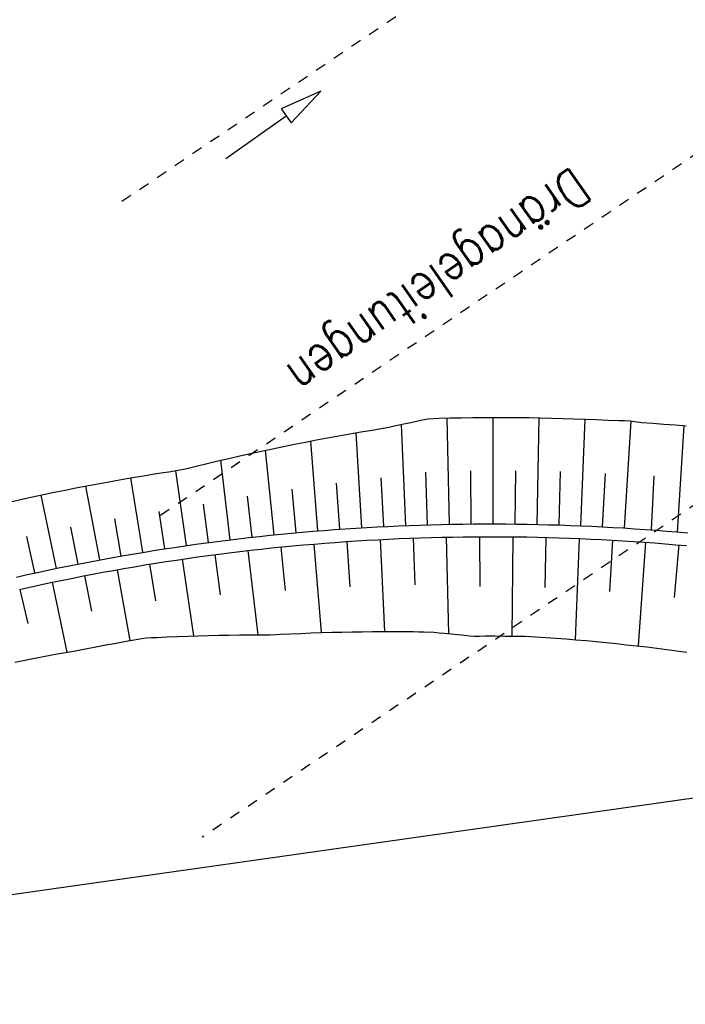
# Model space of a CAD drawing. Extents: x 446388 to 447135, y 445359 to 446567.
# Tile 3 of 80: x 446584 to 446615, y 445359 to 445406. Entities that reach past the tile are written whole.
import ezdxf

# ---------------------------------------------------------------- set-up
doc = ezdxf.new("R2010")
doc.units = 0
doc.header["$LTSCALE"] = 2
doc.header["$MEASUREMENT"] = 0
doc.linetypes.add('ACAD_ISO03W100', pattern=[0.5, 0.25, -0.25])
doc.linetypes.add('AUSGEZOGEN', pattern=[0])
doc.layers.get('0').update_dxf_attribs({"linetype": 'AUSGEZOGEN'})
for name, color, linetype in [('DB-RRB_41-205', 15, 'CONTINUOUS'), ('DB-vorhandene_Dränagen', 15, 'CONTINUOUS'), ('FBRTOP', 250, 'AUSGEZOGEN'), ('Planeinteilung', 250, 'CONTINUOUS')]:
    doc.layers.add(name, color=color, linetype=linetype)
doc.styles.add('ROMANS', font='romans.shx', dxfattribs={"width": 0.8})

# ---------------------------------------------------------------- blocks, each defined once
blk = doc.blocks.new('1135594')
blk.add_line((1135, 0), (1135, 594))

msp = doc.modelspace()

# ---------------------------------------------------------------- linework, layer by layer
at = {"layer": 'DB-RRB_41-205', "linetype": 'Continuous'}
for p, q in [((446604.104, 445386.953), (446604.632, 445386.963)), ((446604.632, 445386.963), (446605.16, 445386.971)), ((446605.16, 445386.971), (446605.688, 445386.976)), ((446605.688, 445386.976), (446606.216, 445386.978)), ((446606.123, 445381.979), (446606.123, 445386.977)), ((446606.216, 445386.978), (446606.744, 445386.977)), ((446606.744, 445386.977), (446607.272, 445386.974)), ((446607.272, 445386.974), (446607.8, 445386.968)), ((446607.8, 445386.968), (446608.328, 445386.96)), ((446608.183, 445381.956), (446608.275, 445386.96)), ((446608.328, 445386.96), (446608.856, 445386.948)), ((446600.956, 445386.469), (446601.218, 445386.521)), ((446601.218, 445386.521), (446601.478, 445386.577)), ((446601.478, 445386.577), (446602.001, 445386.69)), ((446602.014, 445381.899), (446601.818, 445386.651)), ((446602.001, 445386.69), (446602.263, 445386.744)), ((446602.263, 445386.744), (446602.525, 445386.8)), ((446602.525, 445386.8), (446602.786, 445386.86)), ((446602.786, 445386.86), (446603.049, 445386.908)), ((446603.049, 445386.908), (446603.312, 445386.931)), ((446603.312, 445386.931), (446603.576, 445386.94)), ((446603.576, 445386.94), (446604.104, 445386.953)), ((446604.068, 445381.96), (446603.967, 445386.95)), ((446608.856, 445386.948), (446609.384, 445386.934)), ((446609.384, 445386.934), (446609.911, 445386.918)), ((446609.911, 445386.918), (446610.439, 445386.898)), ((446610.232, 445381.891), (446610.436, 445386.898)), ((446610.439, 445386.898), (446610.967, 445386.876)), ((446610.967, 445386.876), (446611.494, 445386.851)), ((446611.494, 445386.851), (446612.022, 445386.832)), ((446612.022, 445386.832), (446612.286, 445386.827)), ((446612.28, 445381.784), (446612.596, 445386.822)), ((446612.286, 445386.827), (446612.551, 445386.823)), ((446612.551, 445386.823), (446613.087, 445386.743)), ((446613.087, 445386.743), (446613.603, 445386.707)), ((446613.603, 445386.707), (446614.128, 445386.668)), ((446614.128, 445386.668), (446614.654, 445386.626)), ((446614.654, 445386.626), (446615.18, 445386.581)), ((446614.773, 445381.598), (446615.087, 445386.589)), ((446598.352, 445386.019), (446598.872, 445386.114)), ((446598.872, 445386.114), (446599.392, 445386.207)), ((446599.392, 445386.207), (446599.913, 445386.297)), ((446599.952, 445381.796), (446599.687, 445386.258)), ((446599.913, 445386.297), (446600.434, 445386.384)), ((446600.434, 445386.384), (446600.696, 445386.425)), ((446600.696, 445386.425), (446600.956, 445386.469)), ((446595.767, 445385.507), (446596.283, 445385.615)), ((446596.283, 445385.615), (446596.799, 445385.72)), ((446596.799, 445385.72), (446597.316, 445385.822)), ((446597.316, 445385.822), (446597.834, 445385.922)), ((446597.896, 445381.651), (446597.556, 445385.868)), ((446597.834, 445385.922), (446598.352, 445386.019)), ((446593.714, 445385.054), (446594.226, 445385.171)), ((446594.226, 445385.171), (446594.739, 445385.285)), ((446594.739, 445385.285), (446595.253, 445385.398)), ((446595.253, 445385.398), (446595.767, 445385.507)), ((446595.839, 445381.463), (446595.439, 445385.438)), ((446591.929, 445384.623), (446592.183, 445384.688)), ((446592.183, 445384.688), (446592.693, 445384.812)), ((446592.693, 445384.812), (446593.203, 445384.934)), ((446593.203, 445384.934), (446593.714, 445385.054)), ((446593.782, 445381.232), (446593.336, 445384.965)), ((446589.105, 445384.138), (446589.619, 445384.224)), ((446589.619, 445384.224), (446590.133, 445384.307)), ((446590.133, 445384.307), (446590.647, 445384.387)), ((446590.647, 445384.387), (446590.905, 445384.426)), ((446590.905, 445384.426), (446591.162, 445384.465)), ((446591.162, 445384.465), (446591.419, 445384.51)), ((446591.734, 445380.96), (446591.234, 445384.477)), ((446591.419, 445384.51), (446591.675, 445384.561)), ((446591.675, 445384.561), (446591.929, 445384.623)), ((446603.043, 445381.935), (446602.965, 445384.408)), ((446605.093, 445381.975), (446605.07, 445384.472)), ((446607.153, 445381.973), (446607.176, 445384.474)), ((446609.208, 445381.929), (446609.282, 445384.432)), ((446611.256, 445381.843), (446611.386, 445384.347)), ((446613.543, 445381.697), (446613.674, 445384.233)), ((446586.544, 445383.669), (446587.055, 445383.768)), ((446587.656, 445380.289), (446587.004, 445383.758)), ((446587.055, 445383.768), (446587.567, 445383.864)), ((446587.567, 445383.864), (446588.079, 445383.958)), ((446588.079, 445383.958), (446588.592, 445384.049)), ((446588.592, 445384.049), (446589.105, 445384.138)), ((446589.687, 445380.645), (446589.12, 445384.14)), ((446598.924, 445381.729), (446598.772, 445383.899)), ((446600.985, 445381.853), (446600.868, 445384.144)), ((446584.505, 445383.247), (446585.014, 445383.357)), ((446585.624, 445379.89), (446584.906, 445383.334)), ((446585.014, 445383.357), (446585.524, 445383.463)), ((446585.524, 445383.463), (446586.034, 445383.568)), ((446586.034, 445383.568), (446586.544, 445383.669)), ((446594.81, 445381.353), (446594.598, 445383.28)), ((446596.87, 445381.562), (446596.682, 445383.61)), ((446583.49, 445383.015), (446583.997, 445383.135)), ((446583.997, 445383.135), (446584.505, 445383.247)), ((446592.759, 445381.102), (446592.521, 445382.907)), ((446590.709, 445380.808), (446590.443, 445382.561)), ((446588.671, 445380.472), (446588.366, 445382.214)), ((446601.178, 445381.863), (446601.681, 445381.886)), ((446601.681, 445381.886), (446602.183, 445381.906)), ((446602.183, 445381.906), (446602.686, 445381.924)), ((446602.686, 445381.924), (446603.189, 445381.94)), ((446603.189, 445381.94), (446603.692, 445381.953)), ((446603.692, 445381.953), (446604.195, 445381.963)), ((446604.195, 445381.963), (446604.698, 445381.971)), ((446604.698, 445381.971), (446605.201, 445381.976)), ((446605.201, 445381.976), (446605.703, 445381.979)), ((446605.703, 445381.979), (446606.206, 445381.979)), ((446606.206, 445381.979), (446606.709, 445381.977)), ((446606.709, 445381.977), (446607.212, 445381.972)), ((446607.212, 445381.972), (446607.715, 445381.965)), ((446607.715, 445381.965), (446608.218, 445381.955)), ((446608.218, 445381.955), (446608.721, 445381.943)), ((446608.721, 445381.943), (446609.224, 445381.928)), ((446609.224, 445381.928), (446609.727, 445381.911)), ((446609.727, 445381.911), (446610.229, 445381.891)), ((446610.229, 445381.891), (446610.732, 445381.869)), ((446586.639, 445380.095), (446586.296, 445381.823)), ((446595.162, 445381.392), (446595.662, 445381.445)), ((446595.662, 445381.445), (446596.162, 445381.495)), ((446596.162, 445381.495), (446596.663, 445381.543)), ((446596.663, 445381.543), (446597.164, 445381.589)), ((446597.164, 445381.589), (446597.665, 445381.632)), ((446597.665, 445381.632), (446598.166, 445381.673)), ((446598.166, 445381.673), (446598.668, 445381.711)), ((446598.668, 445381.711), (446599.17, 445381.746)), ((446599.17, 445381.746), (446599.672, 445381.779)), ((446599.672, 445381.779), (446600.174, 445381.81)), ((446600.174, 445381.81), (446600.676, 445381.837)), ((446600.676, 445381.837), (446601.178, 445381.863)), ((446610.732, 445381.869), (446611.234, 445381.844)), ((446611.234, 445381.844), (446611.736, 445381.817)), ((446611.736, 445381.817), (446612.239, 445381.787)), ((446612.239, 445381.787), (446612.74, 445381.755)), ((446612.74, 445381.755), (446613.244, 445381.72)), ((446613.244, 445381.72), (446613.744, 445381.682)), ((446613.744, 445381.682), (446614.245, 445381.642)), ((446614.245, 445381.642), (446614.746, 445381.6)), ((446614.746, 445381.6), (446615.248, 445381.555)), ((446584.611, 445379.675), (446584.236, 445381.39)), ((446591.171, 445380.878), (446591.669, 445380.951)), ((446591.669, 445380.951), (446592.167, 445381.021)), ((446592.167, 445381.021), (446592.665, 445381.089)), ((446592.665, 445381.089), (446593.164, 445381.155)), ((446593.164, 445381.155), (446593.663, 445381.218)), ((446593.663, 445381.218), (446594.162, 445381.278)), ((446594.162, 445381.278), (446594.662, 445381.336)), ((446594.662, 445381.336), (446595.162, 445381.392)), ((446596.719, 445380.946), (446597.217, 445380.991)), ((446597.217, 445380.991), (446597.715, 445381.034)), ((446597.703, 445381.033), (446598.052, 445376.875)), ((446597.715, 445381.034), (446598.213, 445381.074)), ((446598.213, 445381.074), (446598.712, 445381.112)), ((446598.712, 445381.112), (446599.211, 445381.147)), ((446599.211, 445381.147), (446599.71, 445381.18)), ((446599.258, 445381.151), (446599.398, 445379.031)), ((446599.71, 445381.18), (446600.209, 445381.211)), ((446600.209, 445381.211), (446600.708, 445381.238)), ((446600.708, 445381.238), (446601.207, 445381.264)), ((446600.815, 445381.244), (446601.027, 445376.925)), ((446601.207, 445381.264), (446601.707, 445381.286)), ((446601.707, 445381.286), (446602.206, 445381.307)), ((446602.206, 445381.307), (446602.706, 445381.325)), ((446602.367, 445381.312), (446602.444, 445379.116)), ((446602.706, 445381.325), (446603.206, 445381.34)), ((446603.206, 445381.34), (446603.706, 445381.353)), ((446603.706, 445381.353), (446604.205, 445381.363)), ((446603.921, 445381.357), (446604.015, 445376.829)), ((446604.205, 445381.363), (446604.705, 445381.371)), ((446604.705, 445381.371), (446605.205, 445381.376)), ((446605.205, 445381.376), (446605.705, 445381.379)), ((446605.475, 445381.378), (446605.491, 445379.045)), ((446605.705, 445381.379), (446606.205, 445381.379)), ((446606.205, 445381.379), (446606.705, 445381.377)), ((446606.705, 445381.377), (446607.205, 445381.372)), ((446607.036, 445381.374), (446606.993, 445376.713)), ((446607.205, 445381.372), (446607.705, 445381.365)), ((446607.705, 445381.365), (446608.205, 445381.356)), ((446608.205, 445381.356), (446608.705, 445381.343)), ((446608.596, 445381.346), (446608.537, 445379.001)), ((446608.705, 445381.343), (446609.205, 445381.329)), ((446609.205, 445381.329), (446609.705, 445381.311)), ((446609.705, 445381.311), (446610.204, 445381.292)), ((446610.155, 445381.294), (446609.96, 445376.543)), ((446610.204, 445381.292), (446610.704, 445381.27)), ((446610.704, 445381.27), (446611.203, 445381.245)), ((446611.203, 445381.245), (446611.702, 445381.218)), ((446611.714, 445381.217), (446611.577, 445378.812)), ((446611.702, 445381.218), (446612.201, 445381.188)), ((446612.201, 445381.188), (446612.7, 445381.156)), ((446612.7, 445381.156), (446613.199, 445381.121)), ((446613.272, 445381.116), (446612.918, 445376.248)), ((446613.199, 445381.121), (446613.698, 445381.084)), ((446613.698, 445381.084), (446614.196, 445381.044)), ((446614.196, 445381.044), (446614.694, 445381.002)), ((446614.828, 445380.99), (446614.61, 445378.528)), ((446614.694, 445381.002), (446615.192, 445380.958)), ((446588.688, 445380.475), (446589.184, 445380.561)), ((446589.184, 445380.561), (446589.68, 445380.644)), ((446589.68, 445380.644), (446590.177, 445380.724)), ((446590.177, 445380.724), (446590.674, 445380.802)), ((446590.674, 445380.802), (446591.171, 445380.878)), ((446592.249, 445380.427), (446592.745, 445380.495)), ((446592.745, 445380.495), (446593.24, 445380.56)), ((446593.064, 445380.536), (446593.315, 445378.647)), ((446593.24, 445380.56), (446593.736, 445380.622)), ((446593.736, 445380.622), (446594.233, 445380.682)), ((446594.233, 445380.682), (446594.729, 445380.74)), ((446594.605, 445380.726), (446595.069, 445376.773)), ((446594.729, 445380.74), (446595.226, 445380.795)), ((446595.226, 445380.795), (446595.724, 445380.848)), ((446595.724, 445380.848), (446596.221, 445380.898)), ((446596.15, 445380.891), (446596.357, 445378.855)), ((446596.221, 445380.898), (446596.719, 445380.946)), ((446586.217, 445380.011), (446586.71, 445380.109)), ((446586.71, 445380.109), (446587.204, 445380.204)), ((446587.204, 445380.204), (446587.698, 445380.297)), ((446587.698, 445380.297), (446588.193, 445380.388)), ((446588.193, 445380.388), (446588.688, 445380.475)), ((446589.284, 445379.969), (446589.778, 445380.052)), ((446589.778, 445380.052), (446590.271, 445380.132)), ((446589.998, 445380.087), (446590.278, 445378.373)), ((446590.271, 445380.132), (446590.765, 445380.209)), ((446590.765, 445380.209), (446591.259, 445380.284)), ((446591.259, 445380.284), (446591.754, 445380.357)), ((446591.532, 445380.324), (446592.059, 445376.721)), ((446591.754, 445380.357), (446592.249, 445380.427)), ((446583.757, 445379.485), (446584.248, 445379.596)), ((446584.248, 445379.596), (446584.739, 445379.703)), ((446584.739, 445379.703), (446585.231, 445379.808)), ((446585.231, 445379.808), (446585.724, 445379.911)), ((446585.724, 445379.911), (446586.217, 445380.011)), ((446586.825, 445379.52), (446587.316, 445379.615)), ((446587.316, 445379.615), (446587.808, 445379.707)), ((446587.808, 445379.707), (446588.299, 445379.797)), ((446588.299, 445379.797), (446588.792, 445379.884)), ((446588.474, 445379.828), (446589.064, 445376.5)), ((446588.792, 445379.884), (446589.284, 445379.969)), ((446584.378, 445379.01), (446584.866, 445379.117)), ((446584.866, 445379.117), (446585.355, 445379.221)), ((446585.355, 445379.221), (446585.845, 445379.323)), ((446585.433, 445379.238), (446586.119, 445375.953)), ((446585.845, 445379.323), (446586.335, 445379.423)), ((446586.335, 445379.423), (446586.825, 445379.52)), ((446586.948, 445379.544), (446587.271, 445377.889)), ((446583.89, 445378.9), (446584.378, 445379.01)), ((446583.917, 445378.906), (446584.283, 445377.296)), ((446595.903, 445376.783), (446596.143, 445376.798)), ((446596.143, 445376.798), (446596.623, 445376.821)), ((446596.623, 445376.821), (446597.102, 445376.841)), ((446597.102, 445376.841), (446597.582, 445376.86)), ((446597.582, 445376.86), (446598.061, 445376.876)), ((446598.061, 445376.876), (446598.541, 445376.89)), ((446598.541, 445376.89), (446599.02, 445376.901)), ((446599.02, 445376.901), (446599.5, 445376.911)), ((446599.5, 445376.911), (446599.979, 445376.918)), ((446599.979, 445376.918), (446600.458, 445376.923)), ((446600.458, 445376.923), (446600.937, 445376.925)), ((446600.937, 445376.925), (446601.416, 445376.926)), ((446601.416, 445376.926), (446601.895, 445376.924)), ((446601.895, 445376.924), (446602.374, 445376.92)), ((446602.374, 445376.92), (446602.613, 445376.918)), ((446602.613, 445376.918), (446602.852, 445376.914)), ((446602.852, 445376.914), (446603.331, 445376.89)), ((446603.331, 445376.89), (446603.57, 445376.871)), ((446603.57, 445376.871), (446603.81, 445376.848)), ((446603.81, 445376.848), (446604.288, 445376.803)), ((446604.288, 445376.803), (446604.766, 445376.756)), ((446587.947, 445376.3), (446588.423, 445376.387)), ((446588.423, 445376.387), (446588.898, 445376.471)), ((446588.898, 445376.471), (446589.374, 445376.553)), ((446589.374, 445376.553), (446589.613, 445376.592)), ((446589.613, 445376.592), (446589.852, 445376.623)), ((446589.852, 445376.623), (446590.095, 445376.639)), ((446590.095, 445376.639), (446590.338, 445376.649)), ((446590.338, 445376.649), (446590.58, 445376.66)), ((446590.58, 445376.66), (446590.823, 445376.672)), ((446590.823, 445376.672), (446591.308, 445376.693)), ((446591.308, 445376.693), (446591.793, 445376.712)), ((446591.793, 445376.712), (446592.277, 445376.728)), ((446592.277, 445376.728), (446592.762, 445376.741)), ((446592.762, 445376.741), (446593.246, 445376.752)), ((446593.246, 445376.752), (446593.73, 445376.761)), ((446593.73, 445376.761), (446594.214, 445376.767)), ((446594.214, 445376.767), (446594.697, 445376.771)), ((446594.697, 445376.771), (446595.18, 445376.773)), ((446595.18, 445376.773), (446595.422, 445376.771)), ((446595.422, 445376.771), (446595.663, 445376.773)), ((446595.663, 445376.773), (446595.903, 445376.783)), ((446604.766, 445376.756), (446605.004, 445376.731)), ((446605.004, 445376.731), (446605.243, 445376.714)), ((446605.243, 445376.714), (446605.481, 445376.712)), ((446605.481, 445376.712), (446605.72, 445376.717)), ((446605.72, 445376.717), (446605.958, 445376.718)), ((446605.958, 445376.718), (446606.197, 445376.717)), ((446606.197, 445376.717), (446606.673, 445376.716)), ((446606.673, 445376.716), (446607.15, 445376.712)), ((446607.15, 445376.712), (446607.388, 445376.71)), ((446607.388, 445376.71), (446607.627, 445376.706)), ((446607.627, 445376.706), (446607.865, 445376.695)), ((446607.865, 445376.695), (446608.103, 445376.681)), ((446608.103, 445376.681), (446608.579, 445376.649)), ((446608.579, 445376.649), (446609.055, 445376.615)), ((446609.055, 445376.615), (446609.53, 445376.578)), ((446609.53, 445376.578), (446610.005, 445376.539)), ((446610.005, 445376.539), (446610.48, 445376.498)), ((446610.48, 445376.498), (446610.954, 445376.454)), ((446610.954, 445376.454), (446611.428, 445376.408)), ((446611.428, 445376.408), (446611.902, 445376.36)), ((446611.902, 445376.36), (446612.376, 445376.309)), ((446585.572, 445375.856), (446586.048, 445375.94)), ((446586.048, 445375.94), (446586.524, 445376.026)), ((446586.524, 445376.026), (446586.761, 445376.073)), ((446586.761, 445376.073), (446586.998, 445376.12)), ((446586.998, 445376.12), (446587.472, 445376.211)), ((446587.472, 445376.211), (446587.947, 445376.3)), ((446612.376, 445376.309), (446612.849, 445376.256)), ((446612.849, 445376.256), (446613.322, 445376.201)), ((446613.322, 445376.201), (446613.794, 445376.143)), ((446613.794, 445376.143), (446614.266, 445376.083)), ((446614.266, 445376.083), (446614.502, 445376.051)), ((446614.502, 445376.051), (446614.738, 445376.021)), ((446614.738, 445376.021), (446614.972, 445375.996)), ((446614.972, 445375.996), (446615.209, 445375.956)), ((446583.671, 445375.494), (446584.146, 445375.588)), ((446584.146, 445375.588), (446584.621, 445375.68)), ((446584.621, 445375.68), (446585.096, 445375.769)), ((446585.096, 445375.769), (446585.572, 445375.856))]:
    msp.add_line(p, q, dxfattribs=at)
at = {"layer": 'DB-vorhandene_Dränagen', "linetype": 'ACAD_ISO03W100'}
for p, q in [((446623.089, 445420.341), (446588.31, 445396.847)), ((446624.894, 445405.601), (446590.361, 445382.273)), ((446627.351, 445390.83), (446592.472, 445367.269))]:
    msp.add_line(p, q, dxfattribs=at)
at = {"layer": 'DB-vorhandene_Dränagen', "linetype": 'Continuous'}
for p, q in [((446598.035, 445402.298), (446596.173, 445401.466)), ((446596.636, 445400.814), (446598.035, 445402.298)), ((446596.173, 445401.466), (446596.405, 445401.14)), ((446593.575, 445399.128), (446596.405, 445401.14)), ((446596.405, 445401.14), (446596.636, 445400.814))]:
    msp.add_line(p, q, dxfattribs=at)
at = {"layer": 'FBRTOP'}
msp.add_lwpolyline([(446576.449, 446163.728, -0.000132), (446578.343, 446150.384, -0.000157), (446579.926, 446139.19, -0.000509), (446581.889, 446125.17, 0.000658), (446583.412, 446114.317, 0.000059), (446585.17, 446101.916, 0.000061), (446586.887, 446089.829, 0.000001), (446588.957, 446075.27, 0.000001), (446590.43, 446064.906, 0.000008), (446592.183, 446052.577, -0.000007), (446593.936, 446040.247, -0.00042), (446595.406, 446029.844, 0.000308), (446597.407, 446015.661, 0.000387), (446598.701, 446006.581, -0.000225), (446600.926, 445991.002, -0.000119), (446601.235, 445988.828, -0.000144)], format="xyb", dxfattribs=at)
at = {"layer": 'FBRTOP', "const_width": 0.5}
for points in [[(446559.09, 446507.465), (446566.275, 446456.768, -0.000002), (446573.292, 446407.262, 0.000001), (446580.308, 446357.757, 0.000002), (446589.079, 446295.875, -0.000002), (446597.85, 446233.994, -0.000002), (446606.621, 446172.112, 0.000003), (446615.391, 446110.231, 0.000001), (446624.162, 446048.349, -0.000002), (446632.933, 445986.468, 0), (446646.197, 445892.885, 0), (446657.491, 445813.2), (446671.524, 445714.189, 0.000002), (446687.312, 445602.802, -0.000002), (446703.099, 445491.416), (446717.132, 445392.405, 0.000001), (446718.367, 445383.697, 0)], [(446531.367, 446503.536), (446538.553, 446452.838, -0.000002), (446545.569, 446403.333, 0.000001), (446552.586, 446353.827, 0.000002), (446561.357, 446291.946, -0.000002), (446570.128, 446230.064, -0.000002), (446578.898, 446168.183, 0.000003), (446587.669, 446106.301, 0.000001), (446596.44, 446044.42, -0.000002), (446605.211, 445982.538, 0), (446618.474, 445888.956, 0), (446629.769, 445809.27), (446643.802, 445710.259, 0.000002), (446659.589, 445598.873, -0.000002), (446675.377, 445487.486), (446689.41, 445388.475, 0.000001), (446690.644, 445379.768, 0)]]:
    msp.add_lwpolyline(points, format="xyb", dxfattribs=at)

# ---------------------------------------------------------------- block references
at = {"layer": 'Planeinteilung', "linetype": 'Continuous', "rotation": 278.0670474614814}
msp.add_blockref('1135594', (446387.842, 446483.194), dxfattribs=at)

# ---------------------------------------------------------------- texts
at = {"layer": 'DB-vorhandene_Dränagen', "linetype": 'Continuous', "style": 'ROMANS', "oblique": 360, "width": 0.8}
msp.add_text('Dränageleitungen', height=1.8, rotation=215.0112, dxfattribs=at).set_placement((446609.836, 445398.794))

doc.saveas('drawing.dxf')
